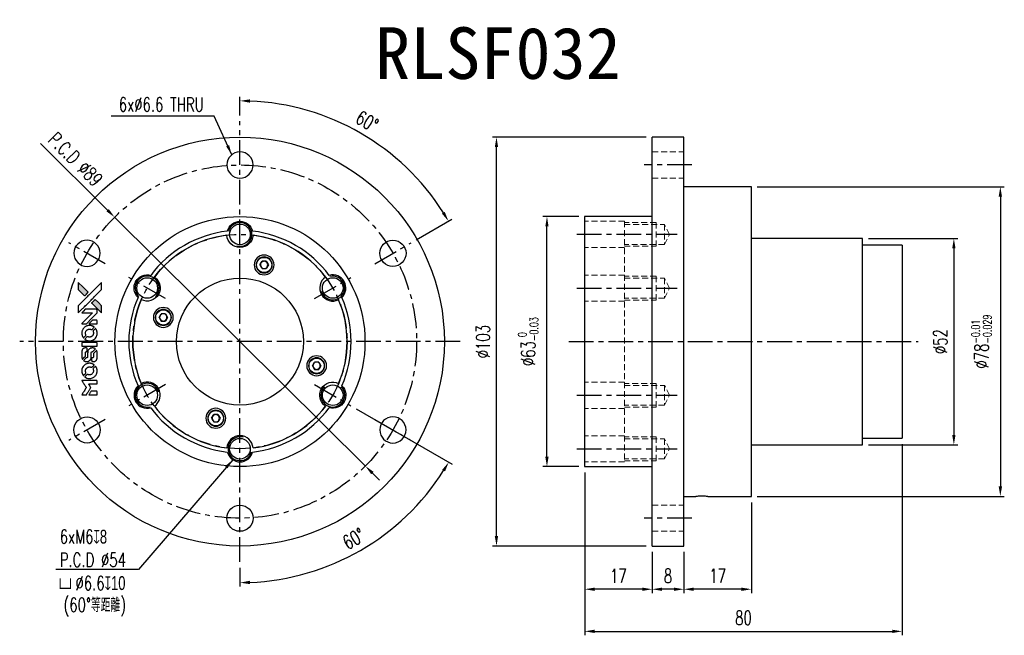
# Model space of a CAD drawing. Header units: millimetres. Extents: x -56 to 193, y -74 to 81.
import ezdxf
from ezdxf.enums import TextEntityAlignment as Align

# ---------------------------------------------------------------- set-up
doc = ezdxf.new("R2010")
doc.units = ezdxf.units.MM
doc.linetypes.add('CENTER', pattern=[2, 1.25, -0.25, 0.25, -0.25])
doc.linetypes.add('DASHED', pattern=[0.75, 0.5, -0.25])
for name, color, linetype in [('CHA', 7, 'Continuous'), ('CL', 1, 'CENTER'), ('DIM', 4, 'Continuous'), ('HID', 2, 'DASHED'), ('OUT', 3, 'Continuous')]:
    doc.layers.add(name, color=color, linetype=linetype)
doc.styles.add('DIM-7', font='SIMPLEX.shx', dxfattribs={"width": 0.7, "bigfont": 'chineset.shx'})
doc.styles.add('T', font='kaiu.ttf')
doc.dimstyles.new('CNS', dxfattribs={"dimtxt": 3.5, "dimasz": 2.5, "dimexe": 1, "dimexo": 1.5, "dimgap": 0.09, "dimtad": 0, "dimdsep": 46, "dimtxsty": 'DIM-7', "dimcen": 0.09, "dimclrd": 1, "dimclre": 1, "dimclrt": 4, "dimadec": 0, "dimazin": 0, "dimtfac": 1, "dimtix": 1, "dimtmove": 2, "dimatfit": 3, "dimfxl": 1, "dimtvp": 0.971429, "dimtolj": 1, "dimarcsym": 0})

# ---------------------------------------------------------------- blocks, each defined once
blk = doc.blocks.new('*D0')
at = {"layer": 'DEFPOINTS', "color": 0}
for p in [(0, 55.5), (38.99, 46.47), (43.13, 24.9), (33.95, 19.6), (0, -55.5)]:
    blk.add_point(p, dxfattribs=at)
at = {"layer": 'DIM', "color": 7, "lineweight": -2}
for p, q in [((0, 57), (0, 61.66)), ((44.43, 25.65), (53.4, 30.83))]:
    blk.add_line(p, q, dxfattribs=at)
blk.add_arc((0, 0), 60.66, 32.3616, 87.6385, dxfattribs=at)
at = {"layer": 'DIM', "color": 7}
for points in [[(2.49, 60.19), (2.51, 61.02), (0, 60.66)], [(51.59, 32.68), (50.88, 32.25), (52.53, 30.33)]]:
    blk.add_solid(points, dxfattribs=at)
at = {"layer": 'DIM', "color": 7, "insert": (32.03, 55.48), "char_height": 3.5, "attachment_point": 5, "rotation": 330, "style": 'DIM-7'}
blk.add_mtext('\\A1;60°', dxfattribs=at)
blk = doc.blocks.new('*D1')
at = {"layer": 'DEFPOINTS', "color": 0}
for p in [(0, 55.5), (18.79, -10.85), (27.97, -16.15), (0, -55.5), (20.77, -57.07)]:
    blk.add_point(p, dxfattribs=at)
at = {"layer": 'DIM', "color": 7, "lineweight": -2}
for p, q in [((29.27, -16.9), (53.46, -30.87)), ((0, -57), (0, -61.73))]:
    blk.add_line(p, q, dxfattribs=at)
blk.add_arc((0, 0), 60.73, 272.3587, 327.6412, dxfattribs=at)
at = {"layer": 'DIM', "color": 7}
for points in [[(50.95, -32.29), (51.66, -32.72), (52.6, -30.37)], [(2.51, -61.1), (2.49, -60.26), (0, -60.73)]]:
    blk.add_solid(points, dxfattribs=at)
at = {"layer": 'DIM', "color": 7, "insert": (28.67, -49.65), "char_height": 3.5, "attachment_point": 5, "rotation": 30, "style": 'DIM-7'}
blk.add_mtext('\\A1;60°', dxfattribs=at)
blk = doc.blocks.new('*D2')
at = {"layer": 'DEFPOINTS', "color": 0}
for p in [(-31.59, 31.35), (31.59, -31.35)]:
    blk.add_point(p, dxfattribs=at)
at = {"layer": 'DIM', "color": 7, "lineweight": -2}
for p, q in [((-50.27, 49.88), (-33.36, 33.11)), ((31.59, -31.35), (-31.59, 31.35)), ((33.36, -33.11), (35.14, -34.87))]:
    blk.add_line(p, q, dxfattribs=at)
at = {"layer": 'DIM', "color": 7}
for points in [[(-33.07, 33.4), (-33.66, 32.81), (-31.59, 31.35)], [(33.66, -32.81), (33.07, -33.4), (31.59, -31.35)]]:
    blk.add_solid(points, dxfattribs=at)
at = {"layer": 'DIM', "color": 7, "insert": (-41.43, 45.91), "char_height": 3.5, "attachment_point": 5, "rotation": 315.2203, "style": 'DIM-7'}
blk.add_mtext('\\A1;P.C.D ∅89', dxfattribs=at)
blk = doc.blocks.new('*D3')
at = {"layer": 'DEFPOINTS', "color": 0}
for p in [(77.35, 31.5), (86.85, 31.5), (86.85, -31.5)]:
    blk.add_point(p, dxfattribs=at)
at = {"layer": 'DIM', "color": 7, "lineweight": -2}
for p, q in [((85.35, 31.5), (76.35, 31.5)), ((77.35, -29), (77.35, 29)), ((85.35, -31.5), (76.35, -31.5))]:
    blk.add_line(p, q, dxfattribs=at)
at = {"layer": 'DIM', "color": 7}
for points in [[(76.93, 29), (77.76, 29), (77.35, 31.5)], [(76.93, -29), (77.76, -29), (77.35, -31.5)]]:
    blk.add_solid(points, dxfattribs=at)
at = {"layer": 'DIM', "color": 7, "insert": (72.59, 0), "char_height": 3.5, "attachment_point": 5, "rotation": 90, "style": 'DIM-7'}
blk.add_mtext('\\A1;%%C63{\\H2.1;\\S 0^ -0.03;}', dxfattribs=at)
blk = doc.blocks.new('*D4')
at = {"layer": 'DEFPOINTS', "color": 0}
for p in [(64.63, 51.5), (103.85, 51.5), (103.85, -51.5)]:
    blk.add_point(p, dxfattribs=at)
at = {"layer": 'DIM', "color": 7, "lineweight": -2}
for p, q in [((102.35, 51.5), (63.63, 51.5)), ((64.63, -49), (64.63, 49)), ((102.35, -51.5), (63.63, -51.5))]:
    blk.add_line(p, q, dxfattribs=at)
at = {"layer": 'DIM', "color": 7}
for points in [[(64.21, 49), (65.04, 49), (64.63, 51.5)], [(64.21, -49), (65.04, -49), (64.63, -51.5)]]:
    blk.add_solid(points, dxfattribs=at)
at = {"layer": 'DIM', "color": 7, "insert": (61.23, 0), "char_height": 3.5, "attachment_point": 5, "rotation": 90, "style": 'DIM-7'}
blk.add_mtext('\\A1;%%C103', dxfattribs=at)
blk = doc.blocks.new('*D5')
at = {"layer": 'DEFPOINTS', "color": 0}
for p in [(103.85, -51.5), (111.85, -51.5), (103.85, -62.39)]:
    blk.add_point(p, dxfattribs=at)
at = {"layer": 'DIM', "color": 7, "lineweight": -2}
for p, q in [((103.85, -53), (103.85, -63.39)), ((111.85, -53), (111.85, -63.39)), ((109.35, -62.39), (106.35, -62.39))]:
    blk.add_line(p, q, dxfattribs=at)
at = {"layer": 'DIM', "color": 7}
for points in [[(106.35, -61.98), (106.35, -62.81), (103.85, -62.39)], [(109.35, -61.98), (109.35, -62.81), (111.85, -62.39)]]:
    blk.add_solid(points, dxfattribs=at)
at = {"layer": 'DIM', "color": 7, "insert": (107.85, -58.99), "char_height": 3.5, "attachment_point": 5, "style": 'DIM-7'}
blk.add_mtext('\\A1;8', dxfattribs=at)
blk = doc.blocks.new('*D6')
at = {"layer": 'DEFPOINTS', "color": 0}
for p in [(86.85, -31.5), (103.85, -51.5), (86.85, -62.39)]:
    blk.add_point(p, dxfattribs=at)
at = {"layer": 'DIM', "color": 7, "lineweight": -2}
for p, q in [((86.85, -33), (86.85, -63.39)), ((103.85, -53), (103.85, -63.39)), ((101.35, -62.39), (89.35, -62.39))]:
    blk.add_line(p, q, dxfattribs=at)
at = {"layer": 'DIM', "color": 7}
for points in [[(89.35, -61.98), (89.35, -62.81), (86.85, -62.39)], [(101.35, -61.98), (101.35, -62.81), (103.85, -62.39)]]:
    blk.add_solid(points, dxfattribs=at)
at = {"layer": 'DIM', "color": 7, "insert": (95.35, -58.99), "char_height": 3.5, "attachment_point": 5, "style": 'DIM-7'}
blk.add_mtext('\\A1;17', dxfattribs=at)
blk = doc.blocks.new('*D7')
at = {"layer": 'DEFPOINTS', "color": 0}
for p in [(128.85, -39), (111.85, -51.5), (111.85, -62.39)]:
    blk.add_point(p, dxfattribs=at)
at = {"layer": 'DIM', "color": 7, "lineweight": -2}
for p, q in [((128.85, -40.5), (128.85, -63.39)), ((111.85, -53), (111.85, -63.39)), ((126.35, -62.39), (114.35, -62.39))]:
    blk.add_line(p, q, dxfattribs=at)
at = {"layer": 'DIM', "color": 7}
for points in [[(114.35, -61.98), (114.35, -62.81), (111.85, -62.39)], [(126.35, -61.98), (126.35, -62.81), (128.85, -62.39)]]:
    blk.add_solid(points, dxfattribs=at)
at = {"layer": 'DIM', "color": 7, "insert": (120.35, -58.99), "char_height": 3.5, "attachment_point": 5, "style": 'DIM-7'}
blk.add_mtext('\\A1;17', dxfattribs=at)
blk = doc.blocks.new('*D8')
at = {"layer": 'DEFPOINTS', "color": 0}
for p in [(166.85, -24.3), (86.85, -31.5), (166.85, -73)]:
    blk.add_point(p, dxfattribs=at)
at = {"layer": 'DIM', "color": 7, "lineweight": -2}
for p, q in [((166.85, -25.8), (166.85, -74)), ((86.85, -33), (86.85, -74)), ((89.35, -73), (164.35, -73))]:
    blk.add_line(p, q, dxfattribs=at)
at = {"layer": 'DIM', "color": 7}
for points in [[(89.35, -72.58), (89.35, -73.41), (86.85, -73)], [(164.35, -72.58), (164.35, -73.41), (166.85, -73)]]:
    blk.add_solid(points, dxfattribs=at)
at = {"layer": 'DIM', "color": 7, "insert": (126.85, -69.6), "char_height": 3.5, "attachment_point": 5, "style": 'DIM-7'}
blk.add_mtext('\\A1;80', dxfattribs=at)
blk = doc.blocks.new('*D9')
at = {"layer": 'DEFPOINTS', "color": 0}
for p in [(128.85, 39), (128.85, -39), (191.58, -39)]:
    blk.add_point(p, dxfattribs=at)
at = {"layer": 'DIM', "color": 7, "lineweight": -2}
for p, q in [((130.35, 39), (192.58, 39)), ((191.58, 36.5), (191.58, -36.5)), ((130.35, -39), (192.58, -39))]:
    blk.add_line(p, q, dxfattribs=at)
at = {"layer": 'DIM', "color": 7}
for points in [[(191.16, 36.5), (192, 36.5), (191.58, 39)], [(191.16, -36.5), (192, -36.5), (191.58, -39)]]:
    blk.add_solid(points, dxfattribs=at)
at = {"layer": 'DIM', "color": 7, "insert": (186.82, 0), "char_height": 3.5, "attachment_point": 5, "rotation": 90, "style": 'DIM-7'}
blk.add_mtext('\\A1;%%C78{\\H2.1;\\S-0.01^ -0.029;}', dxfattribs=at)
blk = doc.blocks.new('*D10')
at = {"layer": 'DEFPOINTS', "color": 0}
for p in [(156.85, 26), (156.85, -26), (179.87, -26)]:
    blk.add_point(p, dxfattribs=at)
at = {"layer": 'DIM', "color": 7, "lineweight": -2}
for p, q in [((158.35, 26), (180.87, 26)), ((179.87, 23.5), (179.87, -23.5)), ((158.35, -26), (180.87, -26))]:
    blk.add_line(p, q, dxfattribs=at)
at = {"layer": 'DIM', "color": 7}
for points in [[(179.45, 23.5), (180.28, 23.5), (179.87, 26)], [(179.45, -23.5), (180.28, -23.5), (179.87, -26)]]:
    blk.add_solid(points, dxfattribs=at)
at = {"layer": 'DIM', "color": 7, "insert": (176.47, 0), "char_height": 3.5, "attachment_point": 5, "rotation": 90, "style": 'DIM-7'}
blk.add_mtext('\\A1;%%C52', dxfattribs=at)

msp = doc.modelspace()

# ---------------------------------------------------------------- hatches: boundary and pattern name
at = {"layer": 'DIM'}
h = msp.add_hatch(color=7, dxfattribs=at)
h.dxf.hatch_style = 1
h.paths.add_polyline_path([(-40.743, 14.921), (-40.743, 14.006), (-40.742, 13.091), (-39.948, 12.302, 0.000288), (-39.644, 12, 0.0004789), (-39.386, 11.746, 0.000013), (-39.153, 11.516, 0.197177), (-39.15, 11.514, 0.1974966), (-39.146, 11.516, 0.00004), (-39.013, 11.647, 0.0008343), (-38.866, 11.793, 0.0005055), (-38.691, 11.967), (-38.238, 12.421), (-39.491, 13.671)])
h.paths.add_polyline_path([(-36.458, 10.637), (-36.913, 10.182, 0.0004761), (-37.087, 10.008, 0.0007888), (-37.234, 9.86, 0.000035), (-37.366, 9.726, 0.1975803), (-37.367, 9.723, 0.198396), (-37.366, 9.72, 0.000019), (-37.186, 9.539, 0.000582), (-36.986, 9.339, 0.000351), (-36.749, 9.102, 0.000108), (-35.743, 8.1, 0.0006916), (-35.233, 7.594, 0.0000771), (-34.879, 7.244, 0.1975268), (-34.867, 7.239, 0.4101817), (-34.861, 7.245, 0.0004931), (-34.859, 7.432, 0.0024238), (-34.857, 7.691, 0.0005294), (-34.856, 8.137), (-34.856, 9.035), (-35.657, 9.836)])

# ---------------------------------------------------------------- linework, layer by layer
at = {"layer": 'CL', "color": 7, "ltscale": 5}
for p, q in [((0, -55.5), (0, 55.5)), ((113.845, 44.5), (101.845, 44.5)), ((-33.948, 19.6), (-43.128, 24.9)), ((33.948, 19.6), (43.128, 24.9)), ((84.845, 27.025), (110.183, 27.025)), ((-18.793, 10.85), (-27.973, 16.15)), ((18.793, 10.85), (27.973, 16.15)), ((84.845, 13.5), (110.183, 13.5)), ((55.5, 0), (-55.5, 0)), ((82.845, 0), (170.845, 0)), ((-18.793, -10.85), (-27.973, -16.15)), ((18.793, -10.85), (27.973, -16.15)), ((84.845, -13.5), (110.183, -13.5)), ((-33.948, -19.6), (-43.128, -24.9)), ((33.948, -19.6), (43.128, -24.9)), ((84.845, -27), (110.183, -27)), ((113.845, -44.5), (101.845, -44.5))]:
    msp.add_line(p, q, dxfattribs=at)
for radius in [44.5, 27]:
    msp.add_circle((0, 0), radius, dxfattribs=at)
at = {"layer": 'DIM', "color": 7}
for points in [[(-39.948, 12.302, 0.000288), (-39.644, 12, 0.000479), (-39.386, 11.746, 0.000013), (-39.153, 11.516, 0.197177), (-39.15, 11.514, 0.197497), (-39.146, 11.516, 0.00004), (-39.013, 11.647, 0.000836), (-38.866, 11.794, 0.000505), (-38.691, 11.967), (-38.238, 12.421), (-39.491, 13.671), (-40.743, 14.921), (-40.743, 14.006), (-40.742, 13.091)], [(-39.642, 8.315, -0.000056), (-39.093, 8.863, -0.000021), (-38.324, 9.631, -0.000021), (-37.485, 10.467, -0.000025), (-36.699, 11.251), (-34.856, 13.089), (-34.858, 14), (-34.861, 14.911), (-36.097, 13.683, 0.000274), (-36.691, 13.092, 0.000123), (-37.471, 12.315, 0.000121), (-38.295, 11.494, 0.000165), (-39.038, 10.753), (-40.742, 9.051), (-40.742, 8.134), (-40.742, 7.217)], [(-36.749, 9.102, 0.000108), (-35.743, 8.1, 0.000692), (-35.232, 7.594, 0.000077), (-34.879, 7.244, 0.197527), (-34.867, 7.239, 0.410182), (-34.861, 7.245, 0.000493), (-34.859, 7.432, 0.002424), (-34.857, 7.691, 0.000529), (-34.856, 8.137), (-34.856, 9.035), (-35.657, 9.836), (-36.458, 10.637), (-36.913, 10.182, 0.000476), (-37.087, 10.008, 0.000789), (-37.234, 9.86, 0.000035), (-37.366, 9.726, 0.19758), (-37.367, 9.723, 0.198396), (-37.366, 9.72, 0.000019), (-37.186, 9.539, 0.000582), (-36.986, 9.339, 0.000351)], [(-39.285, 4.512), (-38.699, 4.512), (-37.345, 5.869), (-35.99, 7.226), (-35.993, 7.604, 0.0008), (-35.994, 7.847, 0.010795), (-35.997, 7.936, 0.030495), (-36.003, 7.984, 0.080372), (-36.014, 8.018, 0.03816), (-36.035, 8.05, 0.041799), (-36.06, 8.078, 0.042486), (-36.089, 8.1, 0.042078), (-36.121, 8.118, 0.099276), (-36.167, 8.129, 0.003302), (-36.355, 8.131, 0.002586), (-36.684, 8.133, 0.000204), (-37.561, 8.131), (-38.965, 8.129), (-39.415, 7.677), (-39.865, 7.226), (-38.516, 7.221), (-37.167, 7.217), (-38.501, 5.889, 0.000253), (-39.014, 5.378, 0.000412), (-39.448, 4.944, 0.000041), (-39.837, 4.556, 0.041338), (-39.853, 4.537), (-39.871, 4.512)], [(-37.012, 4.512), (-35.99, 4.512), (-35.992, 4.893), (-35.995, 5.274), (-36.022, 5.318, 0.03146), (-36.036, 5.338, 0.026444), (-36.054, 5.358, 0.026444), (-36.073, 5.375, 0.031457), (-36.093, 5.389), (-36.137, 5.417), (-36.643, 5.419), (-37.149, 5.422), (-37.591, 4.974, 0.000745), (-37.761, 4.802, 0.001228), (-37.903, 4.656, 0.000087), (-38.031, 4.524, 0.195134), (-38.033, 4.519, 0.412117), (-38.03, 4.516, 0.000048), (-37.733, 4.514, 0.00109), (-37.403, 4.513, 0.000653)], [(-39.841, 1.921, 0.023681), (-39.817, 1.761, 0.022402), (-39.777, 1.6, 0.021929), (-39.722, 1.441, 0.020503), (-39.652, 1.284, 0.013745), (-39.605, 1.194, 0.009767), (-39.547, 1.096, 0.009658), (-39.49, 1.007, 0.027804), (-39.446, 0.949), (-39.427, 0.927), (-39.144, 1.21, 0.002053), (-39.008, 1.347, 0.006738), (-38.92, 1.439, 0.007826), (-38.861, 1.504, 0.063909), (-38.839, 1.537, 0.061532), (-38.821, 1.588, 0.068674), (-38.816, 1.639, 0.052072), (-38.826, 1.701, 0.019648), (-38.852, 1.784, -0.018366), (-38.885, 1.886, -0.0288), (-38.904, 1.976, -0.029061), (-38.913, 2.067, -0.019155), (-38.913, 2.172, -0.053809), (-38.879, 2.399, -0.058833), (-38.799, 2.606, -0.058566), (-38.672, 2.789, -0.052525), (-38.501, 2.946, -0.044733), (-38.356, 3.034, -0.040573), (-38.194, 3.099, -0.041123), (-38.025, 3.136, -0.04951), (-37.863, 3.141, -0.017369), (-37.787, 3.133, -0.024255), (-37.72, 3.121, -0.023787), (-37.653, 3.102, -0.015798), (-37.579, 3.074, 0.010631), (-37.532, 3.056, 0.033653), (-37.499, 3.046, 0.037806), (-37.468, 3.042, 0.016307), (-37.426, 3.041, 0.068179), (-37.344, 3.052, 0.095747), (-37.278, 3.085, 0.033418), (-37.191, 3.163, 0.002133), (-36.951, 3.407, 0.001452), (-36.817, 3.546, 0.012393), (-36.759, 3.61, 0.020479), (-36.729, 3.648, 0.344362), (-36.729, 3.663, 0.074287), (-36.763, 3.693, 0.005454), (-36.867, 3.759, 0.008391), (-36.976, 3.826, 0.017097), (-37.065, 3.873, 0.027375), (-37.248, 3.951, 0.02835), (-37.437, 4.008, 0.027723), (-37.634, 4.044, 0.023913), (-37.844, 4.06, 0.027047), (-38.097, 4.053, 0.031685), (-38.333, 4.019, 0.032425), (-38.559, 3.956, 0.031013), (-38.779, 3.864, 0.037914), (-39.038, 3.71, 0.040153), (-39.266, 3.521, 0.039834), (-39.463, 3.296, 0.036173), (-39.628, 3.036, 0.040752), (-39.74, 2.781, 0.035885), (-39.815, 2.5, 0.035491), (-39.849, 2.209, 0.037615)], [(-39.054, 0.567, 0.018008), (-38.97, 0.513, 0.009842), (-38.865, 0.452, 0.009807), (-38.755, 0.394, 0.015716), (-38.659, 0.35, 0.048467), (-38.314, 0.241, 0.045841), (-37.948, 0.198, 0.046006), (-37.581, 0.223, 0.049638), (-37.235, 0.314, 0.064819), (-36.785, 0.553, 0.06695), (-36.417, 0.896, 0.066691), (-36.151, 1.326, 0.063505), (-36.002, 1.818, 0.03135), (-35.989, 1.944, 0.010439), (-35.985, 2.129, 0.010391), (-35.989, 2.314, 0.032408), (-36.002, 2.438, 0.015696), (-36.032, 2.583, 0.018095), (-36.07, 2.72, 0.018551), (-36.117, 2.85, 0.018352), (-36.173, 2.978, 0.015568), (-36.218, 3.062, 0.009832), (-36.274, 3.157, 0.009795), (-36.332, 3.246, 0.023727), (-36.379, 3.309), (-36.4, 3.334), (-36.681, 3.057, 0.001528), (-36.84, 2.9, 0.010022), (-36.917, 2.819, 0.019586), (-36.962, 2.767, 0.061865), (-36.986, 2.728, 0.055054), (-37.005, 2.668, 0.061607), (-37.009, 2.608, 0.048725), (-36.999, 2.538, 0.020221), (-36.973, 2.447, -0.017722), (-36.944, 2.348, -0.02685), (-36.927, 2.26, -0.02759), (-36.919, 2.173, -0.020233), (-36.92, 2.076, -0.04793), (-36.947, 1.89, -0.048386), (-37.009, 1.714, -0.047866), (-37.104, 1.551, -0.044964), (-37.23, 1.406, -0.04333), (-37.381, 1.284, -0.050921), (-37.544, 1.197, -0.051473), (-37.718, 1.145, -0.0459), (-37.907, 1.128, -0.019014), (-37.998, 1.132, -0.024114), (-38.082, 1.142, -0.025081), (-38.162, 1.16, -0.023892), (-38.24, 1.186, 0.008624), (-38.302, 1.209, 0.026486), (-38.345, 1.221, 0.035074), (-38.382, 1.227, 0.02756), (-38.422, 1.228, 0.087163), (-38.487, 1.216, 0.073291), (-38.548, 1.181, 0.028074), (-38.635, 1.105, 0.002594), (-38.838, 0.904), (-39.125, 0.617)], [(-37.923, -1.156), (-35.995, -1.153), (-35.995, -0.775), (-35.995, -0.397), (-36.018, -0.352, 0.071429), (-36.044, -0.315, 0.054799), (-36.083, -0.282, 0.053585), (-36.128, -0.258, 0.060698), (-36.176, -0.246, 0.033975), (-36.255, -0.24, 0.000112), (-37.236, -0.24, 0.000726), (-38.195, -0.242, 0.001084), (-39.035, -0.246), (-39.851, -0.252), (-39.851, -0.705), (-39.851, -1.158)], [(-39.845, -3.979, 0.018538), (-39.838, -4.037, 0.010695), (-39.824, -4.107, 0.01068), (-39.808, -4.176, 0.017678), (-39.792, -4.233, 0.013849), (-39.768, -4.298, 0.011814), (-39.739, -4.366, 0.004513), (-39.711, -4.428, 0.290035), (-39.701, -4.434, 0.196418), (-39.696, -4.432, 0.000124), (-39.583, -4.321, 0.001477), (-39.457, -4.197, 0.000898), (-39.309, -4.049), (-38.925, -3.664), (-38.922, -3.183, -0.001471), (-38.919, -2.819, -0.028714), (-38.912, -2.707, -0.097073), (-38.891, -2.644, -0.084199), (-38.847, -2.59, -0.042698), (-38.813, -2.565, -0.053912), (-38.777, -2.548, -0.051004), (-38.736, -2.538, -0.032967), (-38.688, -2.535, 0.00807), (-38.664, -2.534, 0.003023), (-38.629, -2.533, 0.002994), (-38.592, -2.531, 0.003629), (-38.557, -2.529), (-38.474, -2.523), (-38.474, -2.154, 0.001618), (-38.475, -1.979, 0.005206), (-38.477, -1.862, 0.00535), (-38.48, -1.78, 0.060675), (-38.485, -1.748, 0.048484), (-38.493, -1.731, 0.02389), (-38.505, -1.71, 0.022812), (-38.52, -1.689, 0.02462), (-38.537, -1.67, 0.061781), (-38.584, -1.632, 0.080179), (-38.634, -1.611, 0.048561), (-38.706, -1.601, 0.010021), (-38.834, -1.599, 0.016602), (-39.005, -1.605, 0.031409), (-39.143, -1.623, 0.036474), (-39.262, -1.655, 0.03439), (-39.378, -1.705, 0.065928), (-39.561, -1.832, 0.069066), (-39.701, -2, 0.065697), (-39.795, -2.208, 0.051559), (-39.842, -2.451, 0.020904), (-39.848, -2.581, 0.000451), (-39.85, -3.218, 0.000419), (-39.85, -3.858, 0.022759)], [(-39.346, -4.823, 0.023289), (-39.254, -4.882, 0.026845), (-39.161, -4.93, 0.026047), (-39.061, -4.968, 0.019751), (-38.948, -4.999, 0.013249), (-38.884, -5.012, 0.025169), (-38.832, -5.019, 0.016532), (-38.767, -5.022, 0.002937), (-38.645, -5.023, 0.003317), (-38.537, -5.023, 0.011808), (-38.467, -5.02, 0.01777), (-38.415, -5.015, 0.021476), (-38.366, -5.007, 0.04325), (-38.161, -4.943, 0.045753), (-37.975, -4.845, 0.04649), (-37.812, -4.717, 0.047672), (-37.676, -4.562, 0.025315), (-37.633, -4.496, 0.015208), (-37.589, -4.413, 0.01512), (-37.549, -4.326, 0.022488), (-37.52, -4.248, 0.027857), (-37.489, -4.126, 0.034138), (-37.473, -4.01, 0.014286), (-37.467, -3.832, 0.00124), (-37.466, -3.38, -0.00103), (-37.466, -3.103, -0.002552), (-37.464, -2.9, -0.001594), (-37.461, -2.745, -0.047676), (-37.457, -2.707, -0.085307), (-37.43, -2.639, -0.097789), (-37.382, -2.588, -0.085947), (-37.314, -2.555, -0.051339), (-37.225, -2.538, 0.014634), (-37.195, -2.535, 0.015028), (-37.165, -2.53, 0.014927), (-37.139, -2.524, 0.059415), (-37.124, -2.518, 0.070595), (-37.092, -2.494, 0.00028), (-36.768, -2.174, 0.000111), (-36.437, -1.847, 0.200239), (-36.431, -1.833, 0.268906), (-36.436, -1.824, 0.001866), (-36.516, -1.779, 0.007532), (-36.593, -1.737, 0.017818), (-36.652, -1.709, 0.013256), (-36.717, -1.682, 0.011636), (-36.786, -1.658, 0.011528), (-36.857, -1.637, 0.012303), (-36.927, -1.62, 0.0423), (-37.036, -1.606, 0.013657), (-37.2, -1.602, 0.013857), (-37.365, -1.608, 0.037428), (-37.481, -1.624, 0.014927), (-37.559, -1.643, 0.0122), (-37.64, -1.668, 0.012518), (-37.717, -1.696, 0.023062), (-37.777, -1.722, 0.065961), (-37.994, -1.87, 0.06055), (-38.173, -2.072, 0.059676), (-38.3, -2.315, 0.060497), (-38.366, -2.58, 0.025683), (-38.37, -2.636, 0.001528), (-38.373, -2.808, 0.002124), (-38.375, -3.024, 0.001173), (-38.375, -3.289, -0.000809), (-38.376, -3.752, -0.017164), (-38.381, -3.889, -0.063931), (-38.396, -3.961, -0.108429), (-38.428, -4.014, -0.052941), (-38.462, -4.044, -0.063675), (-38.501, -4.063, -0.050562), (-38.55, -4.076, -0.020337), (-38.618, -4.083, 0.009897), (-38.66, -4.086, 0.016482), (-38.696, -4.091, 0.019019), (-38.723, -4.097, 0.06043), (-38.741, -4.103, 0.076267), (-38.781, -4.133, 0.00054), (-39.081, -4.436, 0.000307), (-39.386, -4.746, 0.142594), (-39.4, -4.77, 0.232419), (-39.398, -4.778, 0.022995), (-39.385, -4.791, 0.024627), (-39.368, -4.807, 0.015407)], [(-37.35, -4.875, 0.065483), (-37.328, -4.919, 0.053271), (-37.294, -4.96, 0.052018), (-37.251, -4.993, 0.0556), (-37.203, -5.016, 0.036839), (-37.172, -5.024, 0.026922), (-37.136, -5.029, 0.016905), (-37.087, -5.031, 0.004317), (-37.007, -5.032, 0.016369), (-36.841, -5.026, 0.029936), (-36.706, -5.008, 0.03418), (-36.588, -4.977, 0.031327), (-36.471, -4.929, 0.046935), (-36.327, -4.842, 0.054053), (-36.21, -4.733, 0.053701), (-36.119, -4.602, 0.045364), (-36.051, -4.446, 0.032479), (-36.015, -4.308, 0.03386), (-35.998, -4.168, 0.013578), (-35.992, -3.949, 0.001155), (-35.993, -3.385, 0.000413), (-35.995, -2.901, 0.005008), (-35.998, -2.715, 0.013199), (-36.004, -2.609, 0.033956), (-36.015, -2.534, 0.013909), (-36.034, -2.456, 0.010864), (-36.059, -2.372, 0.010938), (-36.086, -2.296, 0.028702), (-36.109, -2.243), (-36.13, -2.203), (-36.524, -2.592), (-36.918, -2.98), (-36.918, -3.435, -0.001504), (-36.918, -3.629, -0.00328), (-36.92, -3.778, -0.001901), (-36.923, -3.895, -0.061333), (-36.927, -3.923, -0.063621), (-36.943, -3.962, -0.048633), (-36.971, -4, -0.046769), (-37.006, -4.034, -0.047961), (-37.047, -4.06, -0.02678), (-37.081, -4.075, -0.050957), (-37.111, -4.083, -0.029398), (-37.15, -4.087, -0.00401), (-37.233, -4.09), (-37.367, -4.094), (-37.367, -4.46, 0.001061), (-37.366, -4.678, 0.009147), (-37.364, -4.776, 0.020721), (-37.359, -4.834, 0.051619)], [(-39.841, -7.588, 0.024131), (-39.816, -7.754, 0.022344), (-39.774, -7.92, 0.021883), (-39.716, -8.086, 0.020884), (-39.644, -8.249, 0.010669), (-39.595, -8.341, 0.010389), (-39.543, -8.432, 0.010913), (-39.491, -8.513, 0.022227), (-39.446, -8.574), (-39.428, -8.596), (-39.141, -8.304, 0.002452), (-39.029, -8.189, 0.003628), (-38.933, -8.088, 0.001662), (-38.852, -8.001, 0.070159), (-38.837, -7.98, 0.047671), (-38.831, -7.963, 0.018624), (-38.825, -7.939, 0.017921), (-38.821, -7.912, 0.018804), (-38.818, -7.885, 0.018255), (-38.818, -7.849, 0.041312), (-38.82, -7.821, 0.037164), (-38.828, -7.793, 0.012342), (-38.843, -7.752, -0.015101), (-38.879, -7.654, -0.035998), (-38.898, -7.579, -0.033244), (-38.907, -7.499, -0.011249), (-38.91, -7.381, -0.004059), (-38.909, -7.285, -0.019693), (-38.906, -7.231, -0.027943), (-38.899, -7.186, -0.014411), (-38.886, -7.131, -0.033089), (-38.841, -7.001, -0.033887), (-38.78, -6.878, -0.034021), (-38.703, -6.765, -0.033942), (-38.611, -6.664, -0.02816), (-38.506, -6.573, -0.035032), (-38.398, -6.502, -0.035269), (-38.282, -6.447, -0.029196), (-38.152, -6.405, -0.037862), (-38.003, -6.377, -0.043657), (-37.858, -6.375, -0.043064), (-37.713, -6.398, -0.035184), (-37.564, -6.446, 0.033699), (-37.493, -6.469, 0.052815), (-37.43, -6.478, 0.059167), (-37.371, -6.473, 0.058972), (-37.315, -6.455, 0.059208), (-37.272, -6.428, 0.021125), (-37.217, -6.38, 0.008691), (-37.127, -6.292, 0.000851), (-36.913, -6.074, 0.001873), (-36.804, -5.963, 0.013884), (-36.754, -5.908, 0.022355), (-36.728, -5.874, 0.341453), (-36.728, -5.861, 0.073011), (-36.759, -5.833, 0.004587), (-36.861, -5.766, 0.00748), (-36.967, -5.701, 0.016837), (-37.05, -5.655, 0.028606), (-37.251, -5.567, 0.031352), (-37.455, -5.505, 0.031004), (-37.668, -5.469, 0.0268), (-37.894, -5.457, 0.026698), (-38.133, -5.469, 0.03002), (-38.361, -5.508, 0.030357), (-38.58, -5.572, 0.028554), (-38.794, -5.664, 0.062944), (-39.191, -5.929, 0.062206), (-39.512, -6.285, 0.062448), (-39.734, -6.708, 0.064355), (-39.842, -7.169, 0.017377), (-39.848, -7.261, 0.008369), (-39.85, -7.379, 0.008367), (-39.848, -7.497, 0.01757)], [(-39.057, -8.949, 0.064158), (-38.61, -9.187, 0.06356), (-38.115, -9.306, 0.064004), (-37.61, -9.296, 0.066747), (-37.131, -9.158, 0.04321), (-36.832, -8.994, 0.044737), (-36.569, -8.783, 0.044901), (-36.348, -8.529, 0.044184), (-36.175, -8.239, 0.026293), (-36.083, -8.018, 0.033344), (-36.022, -7.806, 0.033227), (-35.99, -7.586, 0.025815), (-35.984, -7.345, 0.023119), (-36, -7.115, 0.031044), (-36.038, -6.909, 0.031337), (-36.1, -6.71, 0.024258), (-36.192, -6.503, 0.015622), (-36.231, -6.43, 0.008495), (-36.284, -6.344, 0.008415), (-36.337, -6.261, 0.020814), (-36.38, -6.203), (-36.402, -6.177), (-36.682, -6.454, 0.002843), (-36.889, -6.662, 0.033917), (-36.964, -6.748, 0.087906), (-36.996, -6.812, 0.073302), (-37.007, -6.888, 0.022047), (-37.006, -6.925, 0.026465), (-37.001, -6.959, 0.022233), (-36.991, -6.998, 0.009985), (-36.976, -7.047, -0.039011), (-36.931, -7.226, -0.044398), (-36.918, -7.402, -0.045096), (-36.935, -7.575, -0.04265), (-36.983, -7.746, -0.071154), (-37.116, -7.986, -0.068827), (-37.312, -8.184, -0.068713), (-37.555, -8.32, -0.070507), (-37.823, -8.385, -0.028605), (-37.938, -8.389, -0.031418), (-38.049, -8.38, -0.031044), (-38.159, -8.356, -0.02668), (-38.272, -8.319, 0.038913), (-38.338, -8.298, 0.043732), (-38.404, -8.289, 0.047754), (-38.465, -8.292, 0.075756), (-38.515, -8.308, 0.07294), (-38.54, -8.325, 0.003456), (-38.617, -8.396, 0.005023), (-38.714, -8.488, 0.002422), (-38.837, -8.609, 0.000819), (-38.946, -8.718, 0.001349), (-39.038, -8.811, 0.0001), (-39.121, -8.894, 0.205335), (-39.122, -8.898, 0.219821), (-39.121, -8.9, 0.002494), (-39.103, -8.915, 0.007089), (-39.082, -8.931, 0.004494)], [(-39.276, -13.398), (-38.694, -13.398), (-38.596, -13.238, -0.000297), (-38.536, -13.14, -0.000037), (-38.405, -12.927, -0.000043), (-38.25, -12.674, -0.000036), (-38.084, -12.403, 0.000044), (-37.922, -12.139, 0.000063), (-37.778, -11.904, 0.000035), (-37.656, -11.705, 0.0009), (-37.623, -11.651), (-37.576, -11.573), (-37.639, -11.471, 0.001175), (-37.676, -11.412, 0.000208), (-37.744, -11.302, 0.000225), (-37.825, -11.172, 0.000203), (-37.908, -11.039, -0.000711), (-37.988, -10.911, -0.001119), (-38.055, -10.801, -0.000263), (-38.114, -10.705, -0.04589), (-38.12, -10.694, -0.519312), (-38.113, -10.685, -0.001914), (-37.957, -10.682, -0.003124), (-37.699, -10.68, -0.000285), (-37.058, -10.68), (-35.99, -10.68), (-35.99, -10.307, 0.001727), (-35.991, -10.041, 0.025279), (-35.997, -9.947, 0.073886), (-36.011, -9.892, 0.07426), (-36.041, -9.844, 0.03264), (-36.052, -9.831, 0.01784), (-36.068, -9.818, 0.017712), (-36.086, -9.805, 0.026854), (-36.102, -9.795), (-36.139, -9.775), (-38.001, -9.773), (-39.862, -9.771), (-39.849, -9.791, -0.004595), (-39.84, -9.806, -0.00016), (-39.805, -9.862, -0.000298), (-39.763, -9.929, -0.000208), (-39.716, -10.005, 0.000986), (-39.578, -10.227, 0.00025), (-39.353, -10.586, 0.000268), (-39.113, -10.97, 0.000436), (-38.909, -11.295, -0.002932), (-38.842, -11.402, -0.004718), (-38.787, -11.494, -0.001113), (-38.739, -11.575, -0.227179), (-38.738, -11.584, -0.045982), (-38.743, -11.593, -0.000145), (-38.81, -11.702, -0.000825), (-38.885, -11.825, -0.000517), (-38.974, -11.968, 0.000056), (-39.28, -12.46, 0.000289), (-39.449, -12.732, 0.000481), (-39.574, -12.935, 0.000418), (-39.706, -13.148), (-39.859, -13.398)], [(-37.016, -13.398), (-35.99, -13.398), (-35.99, -13.024, 0.000842), (-35.991, -12.786, 0.010591), (-35.993, -12.697, 0.028995), (-35.998, -12.646, 0.069543), (-36.009, -12.61, 0.051063), (-36.029, -12.577, 0.039932), (-36.057, -12.546, 0.039414), (-36.09, -12.519, 0.045845), (-36.125, -12.499, 0.094811), (-36.16, -12.49, 0.007124), (-36.261, -12.487, 0.004713), (-36.433, -12.485, 0.000534), (-36.822, -12.485), (-37.488, -12.485), (-37.546, -12.579, 0.000828), (-37.715, -12.853, 0.000879), (-37.88, -13.123, 0.000048), (-38.04, -13.386, 0.137596), (-38.042, -13.394, 0.413028), (-38.041, -13.395, 0.000016), (-37.741, -13.397, 0.000623), (-37.41, -13.398, 0.000374)]]:
    msp.add_lwpolyline(points, format="xyb", close=True, dxfattribs=at)
for centre, start, end in [((0, 27), 255, 165), ((-23.383, 13.5), 315, 225), ((23.383, 13.5), 195, 105), ((-23.383, -13.5), 15, 285), ((23.383, -13.5), 135, 45), ((0, -27), 75, 345)]:
    msp.add_arc(centre, 3, start, end, dxfattribs=at)
at = {"layer": 'HID', "color": 7, "lineweight": 15, "ltscale": 3}
for p, q in [((103.845, 47.8), (111.845, 47.8)), ((103.845, 41.2), (111.845, 41.2)), ((96.845, 30.3), (86.845, 30.3)), ((96.845, 30.3), (96.845, -30.325)), ((104.845, 30), (96.845, 30)), ((104.845, 24), (104.845, 30)), ((96.845, 29.5), (106.945, 29.5)), ((108.195, 27), (106.945, 29.5)), ((106.945, 29.5), (106.945, 24.5)), ((106.945, 24.5), (108.195, 27)), ((96.845, 23.7), (86.845, 23.7)), ((106.945, 24.5), (96.845, 24.5)), ((96.845, 24), (104.845, 24)), ((96.845, 16.775), (86.845, 16.775)), ((104.845, 16.475), (96.845, 16.475)), ((96.845, 15.975), (106.945, 15.975)), ((104.845, 10.475), (104.845, 16.475)), ((108.195, 13.475), (106.945, 15.975)), ((106.945, 15.975), (106.945, 10.975)), ((106.945, 10.975), (108.195, 13.475)), ((96.845, 10.175), (86.845, 10.175)), ((106.945, 10.975), (96.845, 10.975)), ((96.845, 10.475), (104.845, 10.475)), ((96.845, -10.225), (86.845, -10.225)), ((104.845, -10.525), (96.845, -10.525)), ((96.845, -11.025), (106.945, -11.025)), ((104.845, -16.525), (104.845, -10.525)), ((108.195, -13.525), (106.945, -11.025)), ((106.945, -11.025), (106.945, -16.025)), ((106.945, -16.025), (108.195, -13.525)), ((96.845, -16.825), (86.845, -16.825)), ((106.945, -16.025), (96.845, -16.025)), ((96.845, -16.525), (104.845, -16.525)), ((96.845, -23.725), (86.845, -23.725)), ((104.845, -24.025), (96.845, -24.025)), ((96.845, -24.525), (106.945, -24.525)), ((104.845, -30.025), (104.845, -24.025)), ((108.195, -27.025), (106.945, -24.525)), ((106.945, -24.525), (106.945, -29.525)), ((106.945, -29.525), (108.195, -27.025)), ((106.945, -29.525), (96.845, -29.525)), ((96.845, -30.325), (86.845, -30.325)), ((96.845, -30.025), (104.845, -30.025)), ((103.845, -41.2), (111.845, -41.2)), ((103.845, -47.8), (111.845, -47.8))]:
    msp.add_line(p, q, dxfattribs=at)
at = {"layer": 'OUT', "color": 7}
for p, q in [((111.845, 51.5), (103.845, 51.5)), ((103.845, 48.394), (103.845, 51.5)), ((103.845, -51.5), (103.845, 51.5)), ((111.845, 48.394), (111.845, 51.5)), ((111.845, -51.5), (111.845, 51.5)), ((103.845, -51.5), (103.845, 48.394)), ((111.845, -51.5), (111.845, 48.394)), ((111.845, 48.394), (111.845, 48.394)), ((128.845, 39), (111.845, 39)), ((128.845, 36.648), (128.845, 39)), ((128.845, -39), (128.845, 39)), ((128.845, -39), (128.845, 36.648)), ((128.845, 36.648), (128.845, 36.648)), ((103.845, 31.5), (86.845, 31.5)), ((86.845, 31.5), (86.845, 0)), ((156.845, 26), (128.845, 26)), ((156.845, 0), (156.845, 26)), ((166.845, 24.3), (156.845, 24.3)), ((166.845, 24.3), (166.845, 19.905)), ((5.027, 19.313), (5.558, 20.233)), ((6.621, 20.233), (5.558, 20.233)), ((6.621, 20.233), (7.152, 19.313)), ((166.845, 19.905), (166.845, 0)), ((166.845, 19.905), (166.845, 19.905)), ((5.027, 19.313), (5.558, 18.393)), ((5.558, 18.393), (6.621, 18.393)), ((7.152, 19.313), (6.621, 18.393)), ((-20.375, 6.089), (-19.844, 7.01)), ((-20.375, 6.089), (-19.844, 5.169)), ((-18.781, 7.01), (-19.844, 7.01)), ((-19.844, 5.169), (-18.781, 5.169)), ((-18.781, 7.01), (-18.25, 6.089)), ((-18.25, 6.089), (-18.781, 5.169)), ((86.845, 0), (86.845, -31.5)), ((156.845, -26), (156.845, 0)), ((166.845, 0), (166.845, -24.3)), ((18.25, -6.089), (18.781, -5.169)), ((18.25, -6.089), (18.781, -7.01)), ((19.844, -5.169), (18.781, -5.169)), ((18.781, -7.01), (19.844, -7.01)), ((19.844, -5.169), (20.375, -6.089)), ((20.375, -6.089), (19.844, -7.01)), ((-7.152, -19.313), (-6.621, -18.392)), ((-7.152, -19.313), (-6.621, -20.233)), ((-5.558, -18.392), (-6.621, -18.392)), ((-5.558, -18.392), (-5.027, -19.313)), ((-5.027, -19.313), (-5.558, -20.233)), ((-6.621, -20.233), (-5.558, -20.233)), ((156.845, -24.3), (166.845, -24.3)), ((128.845, -26), (156.845, -26)), ((86.845, -31.5), (103.845, -31.5)), ((111.845, -39), (114.864, -39)), ((117.843, -39), (128.845, -39)), ((103.845, -51.5), (111.845, -51.5))]:
    msp.add_line(p, q, dxfattribs=at)
for centre, radius in [((0, 0), 51.5), ((0, 0), 31.5), ((0, 27), 2.6), ((38.538, 22.25), 3.3), ((6.089, 19.313), 1.913), ((-23.383, 13.5), 2.6), ((0, 0), 16), ((23.383, 13.5), 2.6), ((-19.313, 6.089), 1.913), ((19.313, -6.089), 1.913), ((-23.383, -13.5), 2.6), ((23.383, -13.5), 2.6), ((-38.538, -22.25), 3.3), ((-6.089, -19.313), 1.913), ((0, -27), 2.6), ((0, -44.5), 3.3)]:
    msp.add_circle(centre, radius, dxfattribs=at)
at = {"layer": 'OUT', "color": 7, "extrusion": (0, 0, -1)}
for centre, radius in [((0, 44.5), 3.3), ((38.538, 22.25), 3.3), ((-6.089, 19.313), 2.5), ((-6.089, 19.313), 2.025), ((19.313, 6.089), 2.5), ((19.313, 6.089), 2.025), ((-19.313, -6.089), 2.5), ((-19.313, -6.089), 2.025), ((6.089, -19.313), 2.5), ((6.089, -19.313), 2.025), ((-38.538, -22.25), 3.3)]:
    msp.add_circle(centre, radius, dxfattribs=at)
for centre, start, end in [((0, 27), 14.33145, 165.66855), ((0, 27), 183.50359, 356.49641), ((23.383, 13.5), 314.33145, 105.66855), ((23.383, 13.5), 123.50359, 296.49641), ((-23.383, -13.5), 303.50359, 116.49641), ((-23.383, -13.5), 134.33145, 285.66855)]:
    msp.add_arc(centre, 3.3, start, end, dxfattribs=at)
at = {"layer": 'OUT', "color": 7}
for centre, radius, start, end in [((0, 0), 28, 96.55687, 143.44313), ((0, 0), 28, 36.55687, 83.44313), ((0, 0), 27, 97.00718, 142.99282), ((0, 0), 27, 37.00718, 82.99282), ((6.089, 19.313), 0.92, 90, 150), ((6.089, 19.313), 0.92, 30, 90), ((6.089, 19.313), 0.92, 150, 210), ((6.089, 19.313), 0.92, 210, 270), ((6.089, 19.313), 0.92, 270, 330), ((6.089, 19.313), 0.92, 330, 30), ((23.383, 13.5), 3.3, 123.50359, 296.49641), ((23.383, 13.5), 3.3, 314.33145, 105.66855), ((0, 0), 28, 156.55687, 203.44313), ((0, 0), 27, 157.00718, 202.99282), ((0, 0), 27, 337.00718, 22.99282), ((0, 0), 28, 336.55687, 23.44313), ((-19.313, 6.089), 0.92, 150, 210), ((-19.313, 6.089), 0.92, 90, 150), ((-19.313, 6.089), 0.92, 210, 270), ((-19.313, 6.089), 0.92, 30, 90), ((-19.313, 6.089), 0.92, 270, 330), ((-19.313, 6.089), 0.92, 330, 30), ((19.313, -6.089), 0.92, 150, 210), ((19.313, -6.089), 0.92, 90, 150), ((19.313, -6.089), 0.92, 210, 270), ((19.313, -6.089), 0.92, 30, 90), ((19.313, -6.089), 0.92, 270, 330), ((19.313, -6.089), 0.92, 330, 30), ((-23.383, -13.5), 3.3, 134.33145, 285.66855), ((-23.383, -13.5), 3.3, 303.50359, 116.49641), ((0, 0), 28, 216.55687, 263.44313), ((0, 0), 27, 217.00718, 262.99282), ((0, 0), 28, 276.55687, 323.44313), ((0, 0), 27, 277.00718, 322.99282), ((-6.089, -19.313), 0.92, 150, 210), ((-6.089, -19.313), 0.92, 90, 150), ((-6.089, -19.313), 0.92, 210, 270), ((-6.089, -19.313), 0.92, 30, 90), ((-6.089, -19.313), 0.92, 270, 330), ((-6.089, -19.313), 0.92, 330, 30), ((0, -27), 3.3, 3.50359, 176.49641), ((0, -27), 3.3, 194.33145, 345.66855)]:
    msp.add_arc(centre, radius, start, end, dxfattribs=at)
for points, knots in [([(116.345, -38.971), (116.177, -38.971), (116.007, -38.972), (115.691, -38.976), (115.54, -38.979), (115.277, -38.986), (115.163, -38.989), (114.985, -38.995), (114.919, -38.997), (114.858, -39), (114.846, -39), (114.845, -39)], [0, 0, 0, 0, 0.2148052, 0.2148052, 0.4296037, 0.4296037, 0.6445037, 0.6445037, 0.8594729, 0.8594729, 1, 1, 1, 1]), ([(117.845, -39), (117.845, -39), (117.845, -39), (117.844, -39), (117.813, -38.999), (117.699, -38.995), (117.614, -38.992), (117.402, -38.985), (117.272, -38.982), (116.986, -38.976), (116.825, -38.974), (116.558, -38.972), (116.451, -38.971), (116.345, -38.971)], [0, 0, 0, 0, 0.0072389, 0.0072389, 0.2217928, 0.2217928, 0.4363445, 0.4363445, 0.6510371, 0.6510371, 0.8657941, 0.8657941, 1, 1, 1, 1])]:
    msp.add_open_spline(points, degree=3, knots=knots, dxfattribs=at)
msp.add_point((86.845, 0), dxfattribs=at)

# ---------------------------------------------------------------- texts
at = {"layer": 'CHA', "color": 7, "style": 'T'}
msp.add_text('RLSF032', height=13, dxfattribs=at).set_placement((64.993, 72.682), align=Align.MIDDLE)
at = {"layer": 'DIM', "color": 7, "char_height": 3.5, "style": 'DIM-7'}
for s, insert, attachment_point in [('6x%%C6.6 {\\A1;THRU}', (-9.11, 57.987), 9), ('6xM6{\\Fgdt|c136;x8\\P}P.C.D %%C54', (-45.416, -47.394), 1), ('{\\Fgdt|c136;v }%%C6.6{\\Fgdt|c136;x10}', (-45.62, -59.085), 1), ('(60%%D等距離)', (-44.481, -64.593), 1)]:
    msp.add_mtext(s, dxfattribs=dict(at, insert=insert, attachment_point=attachment_point))

# ---------------------------------------------------------------- dimensions: what is measured, and where the dimension line sits
at = {"layer": 'DIM', "color": 7}
for base, line1, line2, picture, middle in [((38.991, 46.468), ((33.948, 19.6), (43.128, 24.9)), ((0, -55.5), (0, 55.5)), '*D0', (32.03, 55.477)), ((20.772, -57.07), ((18.793, -10.85), (27.973, -16.15)), ((0, 55.5), (0, -55.5)), '*D1', (28.666, -49.651))]:
    dim = msp.add_angular_dim_2l(base=base, line1=line1, line2=line2, dimstyle='CNS', override={"dimclrd": 7, "dimclre": 7, "dimclrt": 7}, dxfattribs=at)
    dim.commit()
    dim.dimension.update_dxf_attribs({"geometry": picture, "text_midpoint": middle})
dim = msp.add_diameter_dim_2p(p1=(31.587, -31.345), p2=(-31.587, 31.345), text='P.C.D <>', dimstyle='CNS', override={"dimclrd": 7, "dimclre": 7, "dimclrt": 7, "dimtmove": 0}, dxfattribs=at)
dim.commit()
dim.dimension.update_dxf_attribs({"geometry": '*D2', "text_midpoint": (-43.83, 43.494), "dimtype": 163})
for base, p1, p2, override, picture, middle in [((64.626, 51.5), (103.845, -51.5), (103.845, 51.5), {"dimclrd": 7, "dimclre": 7, "dimclrt": 7}, '*D4', (61.226, 0)), ((191.579, -39), (128.845, 39), (128.845, -39), {"dimclrd": 7, "dimclre": 7, "dimclrt": 7, "dimtol": 1, "dimtp": -0.01, "dimtm": 0.029, "dimtfac": 0.6, "dimtdec": 3, "dimtmove": 0}, '*D9', (186.819, 0)), ((77.345, 31.5), (86.845, -31.5), (86.845, 31.5), {"dimclrd": 7, "dimclre": 7, "dimclrt": 7, "dimtol": 1, "dimtm": 0.03, "dimtfac": 0.6, "dimtdec": 3, "dimtmove": 0}, '*D3', (72.585, 0)), ((179.867, -26), (156.845, 26), (156.845, -26), {"dimclrd": 7, "dimclre": 7, "dimclrt": 7}, '*D10', (176.467, 0))]:
    dim = msp.add_linear_dim(base=base, p1=p1, p2=p2, angle=90, text='%%C<>', dimstyle='CNS', override=override, dxfattribs=at)
    dim.commit()
    dim.dimension.update_dxf_attribs({"geometry": picture, "text_midpoint": middle})
for base, p1, p2, picture, middle in [((166.845, -72.995), (86.845, -31.5), (166.845, -24.3), '*D8', (126.845, -69.595)), ((86.845, -62.393), (103.845, -51.5), (86.845, -31.5), '*D6', (95.345, -58.993)), ((111.845, -62.393), (128.845, -39), (111.845, -51.5), '*D7', (120.345, -58.993)), ((103.845, -62.393), (111.845, -51.5), (103.845, -51.5), '*D5', (107.845, -58.993))]:
    dim = msp.add_linear_dim(base=base, p1=p1, p2=p2, dimstyle='CNS', override={"dimclrd": 7, "dimclre": 7, "dimclrt": 7}, dxfattribs=at)
    dim.commit()
    dim.dimension.update_dxf_attribs({"geometry": picture, "text_midpoint": middle})

# ---------------------------------------------------------------- leaders
at = {"layer": 'DIM', "color": 7, "annotation_type": 0, "has_hookline": 1, "hookline_direction": 1}
for points, text_width in [([(-2.077, 47.065), (-6.521, 56.805), (-9.021, 56.805)], 23.333), ([(-1.806, -29.762), (-25.589, -57.383), (-28.089, -57.383)], 18.2)]:
    msp.add_leader(points, dimstyle='CNS', override={"dimgap": 0.09, "dimtad": 1, "dimclrd": 7, "dimclre": 4}, dxfattribs=dict(at, text_width=text_width))

doc.saveas('drawing.dxf')
